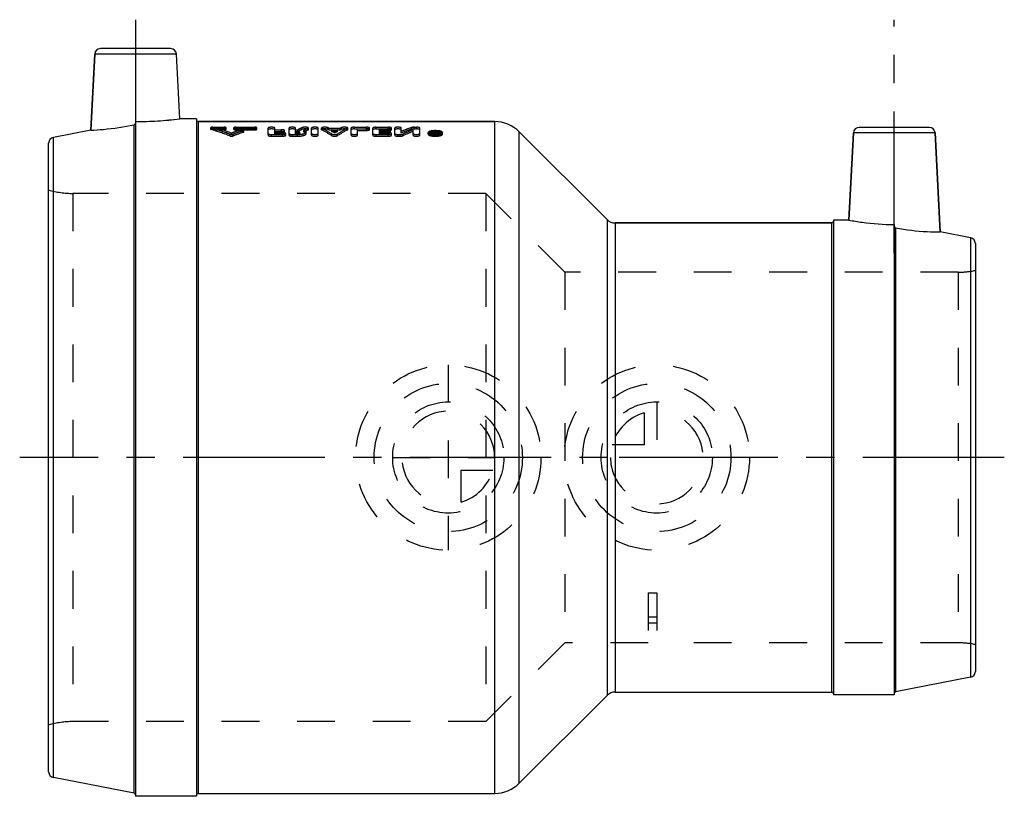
# Model space of a CAD drawing. Header units: millimetres. Extents: x 415 to 585, y 435 to 570.
import ezdxf

# ---------------------------------------------------------------- set-up
doc = ezdxf.new("R2010")
doc.units = ezdxf.units.MM
doc.header["$LTSCALE"] = 65.185185
doc.linetypes.add('CENTER', pattern=[0.6, 0.375, -0.075, 0.075, -0.075])
doc.linetypes.add('HIDDEN', pattern=[0.2, 0.1, -0.1])
for name, color, linetype in [('ACHSEN_1', 7, 'CONTINUOUS'), ('ACHSEN_S', 7, 'CONTINUOUS'), ('KOERPER', 7, 'CONTINUOUS'), ('KONST.EL_MIT_GEO', 7, 'CONTINUOUS'), ('KURVEN', 7, 'CONTINUOUS')]:
    doc.layers.add(name, color=color, linetype=linetype)

msp = doc.modelspace()

# ---------------------------------------------------------------- linework, layer by layer
at = {"layer": 'ACHSEN_1', "color": 2, "linetype": 'CENTER'}
for p, q in [((435, 569.55), (435, 544.95)), ((566, 529.25), (566, 569.55))]:
    msp.add_line(p, q, dxfattribs=at)
at = {"layer": 'ACHSEN_S', "color": 2, "linetype": 'CENTER'}
msp.add_line((585, 493.95), (415, 493.95), dxfattribs=at)
at = {"layer": 'KOERPER', "color": 7, "linetype": 'Continuous'}
for p, q in [((427.26, 550.45), (427.95, 563.6)), ((442.63, 552.45), (442.05, 563.6)), ((434.76, 436), (434.76, 551.39)), ((435, 551.95), (435, 435.45)), ((445.5, 552.45), (442.63, 552.45)), ((445.5, 552.45), (445.5, 435.45)), ((445.8, 551.95), (497.01, 551.95)), ((501.26, 550.19), (516.41, 535.04)), ((558.16, 534.95), (558.95, 550)), ((573.95, 532.91), (573.05, 550)), ((517.83, 534.45), (555.2, 534.45)), ((558.16, 534.95), (555.5, 534.95)), ((555.5, 534.95), (555.5, 452.95)), ((566, 534.19), (566, 452.95)), ((566.24, 533.62), (566.24, 453.5)), ((501.26, 437.71), (516.41, 452.86)), ((517.83, 453.45), (555.2, 453.45)), ((566, 452.95), (555.5, 452.95)), ((445.5, 435.45), (435, 435.45)), ((445.8, 435.95), (497.01, 435.95))]:
    msp.add_line(p, q, dxfattribs=at)
at = {"layer": 'KOERPER', "color": 8, "linetype": 'HIDDEN'}
msp.add_arc((434.94, 610.95), 59, 270.0577, 277.4927, dxfattribs=at)
at = {"layer": 'KOERPER', "color": 7, "linetype": 'Continuous'}
msp.add_arc((434.98, 610.31), 58.37, 270.0174, 277.533, dxfattribs=at)
for points, knots in [([(427.26, 550.45), (427.99, 550.49), (430.51, 550.68), (433.01, 551.05), (434.76, 551.39)], [0, 0, 0, 0, 0.291774, 1, 1, 1, 1]), ([(434.76, 551.39), (434.82, 551.4), (434.95, 551.48), (435, 551.62), (435, 551.69)], [0, 0, 0, 0, 0.499926, 1, 1, 1, 1]), ([(558.16, 534.95), (558.92, 534.8), (561.51, 534.37), (564.15, 534.19), (566, 534.19)], [0, 0, 0, 0, 0.294325, 1, 1, 1, 1]), ([(566, 533.93), (566, 533.86), (566.05, 533.72), (566.18, 533.64), (566.24, 533.62)], [0, 0, 0, 0, 0.500309, 1, 1, 1, 1]), ([(566.24, 533.62), (568.04, 533.27), (570.61, 532.95), (573.19, 532.9), (573.95, 532.91)], [0, 0, 0, 0, 0.708874, 1, 1, 1, 1])]:
    msp.add_open_spline(points, degree=3, knots=knots, dxfattribs=at)
at = {"layer": 'KONST.EL_MIT_GEO', "color": 7, "linetype": 'Continuous'}
for p, q in [((441.05, 564.55), (428.95, 564.55)), ((427.95, 563.6), (427.26, 550.45)), ((442.05, 563.6), (427.95, 563.6)), ((445.8, 551.95), (445.8, 435.95)), ((497.01, 551.95), (445.8, 551.95)), ((497.01, 435.95), (497.01, 551.95)), ((572.05, 550.95), (559.95, 550.95)), ((427.26, 550.45), (420.81, 549.19)), ((420.81, 438.71), (420.81, 549.19)), ((501.26, 437.71), (501.26, 550.19)), ((516.41, 535.04), (501.26, 550.19)), ((558.95, 550), (558.16, 534.95)), ((573.05, 550), (558.95, 550)), ((573.05, 550), (573.95, 532.91)), ((420, 439.69), (420, 548.21)), ((516.41, 535.04), (516.41, 452.86)), ((517.83, 534.45), (517.83, 453.45)), ((555.2, 534.45), (517.83, 534.45)), ((555.2, 453.45), (555.2, 534.45)), ((579.19, 531.89), (573.95, 532.91)), ((579.19, 531.89), (579.19, 456.01)), ((580, 530.9), (580, 457)), ((579.19, 456.01), (566.24, 453.5)), ((434.76, 436), (420.81, 438.71))]:
    msp.add_line(p, q, dxfattribs=at)
at = {"layer": 'KONST.EL_MIT_GEO', "color": 8, "linetype": 'HIDDEN'}
for p, q in [((435, 551.69), (435, 435.7)), ((445.5, 552.25), (445.5, 435.65)), ((448, 550.61), (448, 550.91)), ((448.07, 550.57), (448.07, 550.86)), ((448.33, 550.68), (448.33, 550.98)), ((448.33, 550.98), (450.31, 550.98)), ((448.99, 550.54), (448.99, 550.84)), ((448.99, 550.84), (450.31, 550.84)), ((450.31, 550.54), (450.31, 550.98)), ((450.64, 550.61), (450.64, 550.91)), ((451.96, 550.61), (451.96, 550.91)), ((452.29, 550.54), (452.29, 550.98)), ((452.29, 550.98), (455.59, 550.98)), ((452.29, 550.84), (455.59, 550.84)), ((455.59, 550.54), (455.59, 550.98)), ((455.92, 550.61), (455.92, 550.91)), ((457.91, 549.59), (457.91, 550.86)), ((459.04, 549.75), (459.04, 550.86)), ((461.5, 549.59), (461.5, 550.86)), ((462.63, 549.75), (462.63, 550.86)), ((463.76, 550.61), (463.76, 550.91)), ((464.79, 550.51), (464.79, 550.8)), ((464.84, 550.56), (464.84, 550.86)), ((465.41, 549.59), (465.41, 550.86)), ((466.54, 549.59), (466.54, 550.86)), ((467.11, 550.56), (467.11, 550.86)), ((467.16, 550.51), (467.16, 550.81)), ((468.19, 550.61), (468.19, 550.9)), ((468.4, 550.51), (468.4, 550.8)), ((468.4, 550.8), (470.35, 550.8)), ((470.35, 550.51), (470.35, 550.8)), ((470.56, 550.61), (470.56, 550.9)), ((471.6, 550.51), (471.6, 550.81)), ((471.64, 550.56), (471.64, 550.86)), ((472.21, 549.59), (472.21, 550.86)), ((472.78, 550.68), (472.78, 550.98)), ((472.78, 550.98), (474.85, 550.98)), ((474.85, 550.44), (474.85, 550.98)), ((475.42, 550.56), (475.42, 550.86)), ((475.98, 549.59), (475.98, 550.86)), ((476.55, 550.68), (476.55, 550.98)), ((476.55, 550.98), (478.62, 550.98)), ((478.62, 550.44), (478.62, 550.98)), ((479.19, 550.56), (479.19, 550.86)), ((479.76, 549.59), (479.76, 550.86)), ((480.89, 549.97), (480.89, 550.86)), ((482.64, 550.63), (482.64, 550.92)), ((483.12, 550.68), (483.12, 550.98)), ((483.12, 550.98), (483.49, 550.98)), ((483.49, 550.68), (483.49, 550.98)), ((484.06, 549.59), (484.06, 550.86)), ((448.33, 550.68), (450.31, 550.68)), ((448.99, 550.54), (450.31, 550.54)), ((451.31, 549.47), (451.31, 549.77)), ((451.58, 549.68), (451.58, 549.98)), ((451.84, 549.47), (451.84, 549.77)), ((452.29, 550.68), (455.59, 550.68)), ((452.29, 550.54), (455.59, 550.54)), ((453.12, 550.22), (453.12, 550.51)), ((453.65, 550.12), (453.65, 550.42)), ((453.72, 550.17), (453.72, 550.47)), ((458.48, 549.43), (458.48, 549.73)), ((458.48, 549.73), (460.36, 549.73)), ((458.48, 549.43), (460.36, 549.43)), ((459.04, 550.54), (460.17, 550.54)), ((459.04, 550.26), (460.17, 550.26)), ((459.04, 550.25), (460.17, 550.25)), ((459.04, 550.05), (460.36, 550.05)), ((459.04, 549.97), (460.17, 549.97)), ((459.04, 549.75), (460.36, 549.75)), ((460.17, 549.97), (460.17, 550.54)), ((460.36, 549.75), (460.36, 550.05)), ((460.36, 549.43), (460.36, 549.73)), ((460.74, 550.11), (460.74, 550.4)), ((460.93, 549.59), (460.93, 549.89)), ((462.06, 549.43), (462.06, 549.73)), ((462.06, 549.73), (462.94, 549.73)), ((462.06, 549.43), (462.94, 549.43)), ((462.63, 550.54), (463.01, 550.54)), ((462.63, 550.26), (462.94, 550.26)), ((462.63, 550.25), (463.01, 550.25)), ((462.63, 550.05), (462.94, 550.05)), ((462.63, 549.97), (462.94, 549.97)), ((462.63, 549.75), (462.94, 549.75)), ((462.94, 549.75), (462.94, 550.26)), ((462.94, 549.43), (462.94, 549.73)), ((463.01, 550.25), (463.01, 550.54)), ((463.34, 549.86), (463.34, 550.15)), ((464.04, 550.13), (464.04, 550.43)), ((464.47, 549.86), (464.47, 550.15)), ((468.4, 550.51), (470.35, 550.51)), ((468.86, 549.53), (468.86, 549.82)), ((468.89, 550.25), (468.89, 550.54)), ((468.89, 550.54), (469.86, 550.54)), ((468.89, 550.25), (469.86, 550.25)), ((469.38, 549.98), (469.38, 550.27)), ((469.86, 550.25), (469.86, 550.54)), ((469.89, 549.53), (469.89, 549.82)), ((472.78, 550.68), (474.85, 550.68)), ((473.34, 549.59), (473.34, 550.73)), ((473.34, 550.73), (474.85, 550.73)), ((473.34, 550.44), (474.85, 550.44)), ((476.55, 550.68), (478.62, 550.68)), ((476.55, 549.43), (476.55, 549.73)), ((476.55, 549.73), (478.62, 549.73)), ((476.55, 549.43), (478.62, 549.43)), ((477.11, 549.75), (477.11, 550.73)), ((477.11, 550.73), (478.62, 550.73)), ((477.11, 550.54), (478.44, 550.54)), ((477.11, 550.44), (478.62, 550.44)), ((477.11, 550.26), (478.44, 550.26)), ((477.11, 550.25), (478.44, 550.25)), ((477.11, 550.05), (478.62, 550.05)), ((477.11, 549.97), (478.44, 549.97)), ((477.11, 549.75), (478.62, 549.75)), ((478.44, 549.97), (478.44, 550.54)), ((478.62, 549.75), (478.62, 550.05)), ((478.62, 549.43), (478.62, 549.73)), ((479, 550.11), (479, 550.4)), ((479.19, 549.59), (479.19, 549.89)), ((480.32, 549.43), (480.32, 549.73)), ((480.32, 549.73), (480.7, 549.73)), ((480.32, 549.43), (480.7, 549.43)), ((480.7, 549.43), (480.7, 549.73)), ((481.18, 549.51), (481.18, 549.8)), ((482.93, 549.59), (482.93, 550.54)), ((483.12, 550.68), (483.49, 550.68)), ((485.55, 549.78), (485.55, 550.07)), ((485.83, 549.78), (485.83, 550.07)), ((485.83, 550.07), (485.83, 550.07)), ((486.49, 549.59), (486.49, 550.25)), ((486.49, 550.25), (486.68, 550.25)), ((486.49, 549.95), (486.68, 549.95)), ((486.49, 549.89), (486.77, 549.89)), ((486.49, 549.59), (486.77, 549.59)), ((486.68, 549.65), (486.68, 550.25)), ((486.68, 550.1), (486.74, 550.1)), ((486.68, 550.05), (486.77, 550.05)), ((486.68, 549.94), (486.77, 549.94)), ((486.68, 549.81), (486.74, 549.81)), ((486.68, 549.76), (486.77, 549.76)), ((486.68, 549.65), (486.77, 549.65)), ((486.74, 549.81), (486.74, 550.1)), ((486.77, 549.59), (486.77, 550.05)), ((486.86, 549.95), (486.86, 550.25)), ((486.86, 550.25), (487.05, 550.25)), ((486.86, 549.95), (487.05, 549.95)), ((486.87, 549.67), (486.87, 550.02)), ((486.92, 549.8), (486.92, 550.09)), ((487.05, 549.67), (487.05, 550.25)), ((487.72, 549.78), (487.72, 550.07)), ((488, 549.78), (488, 550.07)), ((424.2, 539.55), (424.2, 448.35)), ((495.5, 539.55), (424.2, 539.55)), ((495.5, 539.55), (495.5, 448.35)), ((509.1, 525.95), (495.5, 539.55)), ((555.5, 534.75), (555.5, 453.15)), ((566, 533.93), (566, 453.29)), ((509.1, 525.95), (509.1, 461.95)), ((577.02, 525.95), (509.1, 525.95)), ((577.02, 525.95), (577.02, 461.95)), ((523.5, 470.58), (525, 470.58)), ((523.5, 470.58), (523.5, 461.95)), ((525, 470.58), (525, 461.95)), ((523.5, 466.45), (525, 466.45)), ((523.5, 465.42), (525, 465.42)), ((509.1, 461.95), (495.5, 448.35)), ((523.5, 461.95), (509.1, 461.95)), ((577.02, 461.95), (525, 461.95)), ((495.5, 448.35), (424.2, 448.35))]:
    msp.add_line(p, q, dxfattribs=at)
at = {"layer": 'KONST.EL_MIT_GEO', "color": 7, "linetype": 'Continuous'}
for centre, radius, start, end in [((428.95, 563.55), 1, 90, 177), ((441.05, 563.55), 1, 3, 90), ((445.8, 552.25), 0.3, 189.0026, 270), ((497.01, 545.95), 6, 45, 90), ((559.95, 549.95), 1, 90, 177), ((572.05, 549.95), 1, 3, 90), ((421, 548.21), 1, 101, 180), ((517.83, 536.45), 2, 225, 270), ((555.2, 534.75), 0.3, 270, 360), ((579, 530.9), 1, 0, 79), ((579, 457), 1, 281, 360), ((517.83, 451.45), 2, 90, 135), ((555.2, 453.15), 0.3, 0, 90), ((566.3, 453.2), 0.3, 101, 180), ((421, 439.69), 1, 180, 259), ((497.01, 441.95), 6, 270, 315), ((434.7, 435.7), 0.3, 0, 79), ((445.8, 435.65), 0.3, 90, 180)]:
    msp.add_arc(centre, radius, start, end, dxfattribs=at)
at = {"layer": 'KONST.EL_MIT_GEO', "color": 8, "linetype": 'HIDDEN'}
for centre, radius, start, end in [((445.8, 552.25), 0.3, 180, 189.0026), ((486.76, 545.84), 4.55, 91.4832, 94.6858), ((486.75, 552.74), 2.93, 263.0241, 267.19), ((486.77, 553.02), 3.21, 267.1412, 269.0523), ((486.77, 545.53), 4.86, 88.4808, 91.5211), ((486.77, 553.1), 3.29, 269.042, 271.6282), ((486.78, 553), 3.19, 271.6273, 272.8385), ((486.78, 545.84), 4.55, 85.3174, 88.5187), ((486.82, 549.5), 0.601, 78.0534, 80.6542), ((486.78, 552.85), 3.04, 272.8297, 275.1286), ((424.2, 554.55), 15, 253.7398, 270), ((577.02, 540.95), 15, 270, 281.4783), ((577.02, 446.95), 15, 78.5217, 90), ((424.2, 433.35), 15, 90, 106.2602)]:
    msp.add_arc(centre, radius, start, end, dxfattribs=at)
for centre, major_axis, ratio, start_param, end_param in [((447.67, 493.95), (-18.02, 56.93), 0.696622, -0.509991, -0.435495), ((448.5, 493.95), (-18.02, 56.93), 0.696622, -0.497201, -0.437769), ((463.92, 493.95), (7.1, 58.21), 0.450784, 0.270006, 0.297578), ((465.17, 493.95), (7.1, 58.21), 0.450784, 0.278212, 0.305633), ((466.81, 493.95), (-6.52, 58.23), 0.426029, -0.337179, -0.270749), ((468.04, 493.95), (-6.52, 58.23), 0.426029, -0.270884, -0.262928), ((471.94, 493.95), (6.52, 58.23), 0.426029, 0.270749, 0.337179), ((470.71, 493.95), (6.52, 58.23), 0.426029, 0.262928, 0.270884), ((482.8, 493.95), (11.82, 57.87), 0.595415, 0.335022, 0.383036), ((447.67, 493.95), (-17.93, 56.64), 0.696622, -0.510424, -0.435542), ((448.5, 493.95), (-17.93, 56.64), 0.696622, -0.497567, -0.437828), ((454.66, 493.95), (18.02, 56.93), 0.696622, 0.46164, 0.497201), ((454.66, 493.95), (17.93, 56.64), 0.696622, 0.461823, 0.497567), ((455.48, 493.95), (18.02, 56.93), 0.696622, 0.468426, 0.509991), ((455.48, 493.95), (17.93, 56.64), 0.696622, 0.468643, 0.510424), ((463.92, 493.95), (7.07, 57.91), 0.450784, 0.270035, 0.29775), ((465.17, 493.95), (7.07, 57.91), 0.450784, 0.278284, 0.305846), ((466.81, 493.95), (-6.49, 57.93), 0.426029, -0.337594, -0.270819), ((468.04, 493.95), (-6.49, 57.93), 0.426029, -0.270955, -0.262958), ((468.04, 493.95), (-6.52, 58.23), 0.426029, -0.309099, -0.290308), ((468.04, 493.95), (-6.49, 57.93), 0.426029, -0.309368, -0.290479), ((470.71, 493.95), (6.52, 58.23), 0.426029, 0.290308, 0.309099), ((470.71, 493.95), (6.49, 57.93), 0.426029, 0.290479, 0.309368), ((471.94, 493.95), (6.49, 57.93), 0.426029, 0.270819, 0.337594), ((470.71, 493.95), (6.49, 57.93), 0.426029, 0.262958, 0.270955), ((482.8, 493.95), (11.76, 57.58), 0.595415, 0.335046, 0.383308), ((484.14, 493.95), (11.82, 57.87), 0.595415, 0.363674, 0.411747), ((484.14, 493.95), (11.76, 57.58), 0.595415, 0.363846, 0.412168), ((487.55, 493.95), (2.82, 58.3), 0.216368, 0.27331, 0.282786), ((487.55, 493.95), (2.8, 58), 0.216368, 0.273586, 0.283112), ((487.74, 493.95), (2.82, 58.3), 0.216368, 0.27331, 0.283498), ((487.74, 493.95), (2.8, 58), 0.216368, 0.273586, 0.283828)]:
    msp.add_ellipse(centre, major_axis=major_axis, ratio=ratio, start_param=start_param, end_param=end_param, dxfattribs=at)
for points, knots in [([(448.33, 550.98), (448.25, 550.98), (448.14, 550.97), (448.04, 550.94), (448, 550.92), (448, 550.91)], [0, 0, 0, 0, 0.677166, 0.893755, 1, 1, 1, 1]), ([(448, 550.91), (448, 550.9), (448.02, 550.88), (448.05, 550.87), (448.07, 550.86)], [0, 0, 0, 0, 0.347069, 1, 1, 1, 1]), ([(450.64, 550.91), (450.64, 550.92), (450.6, 550.94), (450.5, 550.97), (450.39, 550.98), (450.31, 550.98)], [0, 0, 0, 0, 0.106228, 0.322831, 1, 1, 1, 1]), ([(450.31, 550.84), (450.39, 550.84), (450.5, 550.84), (450.6, 550.87), (450.64, 550.89), (450.64, 550.91)], [0, 0, 0, 0, 0.676481, 0.893354, 1, 1, 1, 1]), ([(452.29, 550.98), (452.21, 550.98), (452.11, 550.97), (452, 550.94), (451.96, 550.92), (451.96, 550.91)], [0, 0, 0, 0, 0.677169, 0.893772, 1, 1, 1, 1]), ([(451.96, 550.91), (451.96, 550.89), (452, 550.87), (452.11, 550.84), (452.21, 550.84), (452.29, 550.84)], [0, 0, 0, 0, 0.106646, 0.32352, 1, 1, 1, 1]), ([(455.92, 550.91), (455.92, 550.92), (455.89, 550.94), (455.78, 550.97), (455.67, 550.98), (455.59, 550.98)], [0, 0, 0, 0, 0.106228, 0.322831, 1, 1, 1, 1]), ([(455.59, 550.84), (455.67, 550.84), (455.78, 550.84), (455.89, 550.87), (455.92, 550.89), (455.92, 550.91)], [0, 0, 0, 0, 0.676481, 0.893354, 1, 1, 1, 1]), ([(459.04, 550.86), (459.04, 550.88), (458.98, 550.92), (458.86, 550.95), (458.68, 550.97), (458.48, 550.98), (458.27, 550.97), (458.09, 550.95), (457.98, 550.92), (457.91, 550.88), (457.91, 550.86)], [0, 0, 0, 0, 0.053438, 0.161713, 0.317664, 0.499999, 0.682335, 0.838286, 0.946562, 1, 1, 1, 1]), ([(462.63, 550.86), (462.63, 550.88), (462.56, 550.92), (462.45, 550.95), (462.27, 550.97), (462.06, 550.98), (461.86, 550.97), (461.68, 550.95), (461.56, 550.92), (461.5, 550.88), (461.5, 550.86)], [0, 0, 0, 0, 0.053438, 0.161713, 0.317664, 0.499999, 0.682335, 0.838286, 0.946562, 1, 1, 1, 1]), ([(464.84, 550.86), (464.84, 550.87), (464.8, 550.91), (464.65, 550.95), (464.38, 550.98), (464.1, 550.98), (463.89, 550.95), (463.8, 550.92), (463.76, 550.91)], [0, 0, 0, 0, 0.046288, 0.135118, 0.423604, 0.758235, 0.898275, 1, 1, 1, 1]), ([(464.79, 550.8), (464.8, 550.81), (464.82, 550.82), (464.84, 550.84), (464.84, 550.86)], [0, 0, 0, 0, 0.342901, 1, 1, 1, 1]), ([(466.54, 550.86), (466.54, 550.88), (466.47, 550.92), (466.36, 550.95), (466.18, 550.97), (465.98, 550.98), (465.77, 550.97), (465.59, 550.95), (465.48, 550.92), (465.41, 550.88), (465.41, 550.86)], [0, 0, 0, 0, 0.053438, 0.161713, 0.317664, 0.499999, 0.682335, 0.838286, 0.946562, 1, 1, 1, 1]), ([(468.19, 550.9), (468.16, 550.92), (468.07, 550.94), (467.86, 550.98), (467.57, 550.98), (467.3, 550.95), (467.15, 550.91), (467.11, 550.87), (467.11, 550.86)], [0, 0, 0, 0, 0.09938, 0.238112, 0.573079, 0.863741, 0.953411, 1, 1, 1, 1]), ([(467.11, 550.86), (467.11, 550.85), (467.11, 550.83), (467.14, 550.81), (467.16, 550.81)], [0, 0, 0, 0, 0.184115, 1, 1, 1, 1]), ([(471.64, 550.86), (471.64, 550.87), (471.6, 550.91), (471.45, 550.95), (471.18, 550.98), (470.89, 550.98), (470.68, 550.94), (470.59, 550.92), (470.56, 550.9)], [0, 0, 0, 0, 0.046588, 0.136259, 0.42692, 0.761886, 0.90062, 1, 1, 1, 1]), ([(471.6, 550.81), (471.6, 550.81), (471.62, 550.82), (471.64, 550.84), (471.64, 550.86)], [0, 0, 0, 0, 0.338787, 1, 1, 1, 1]), ([(472.78, 550.98), (472.7, 550.98), (472.57, 550.97), (472.39, 550.95), (472.28, 550.92), (472.21, 550.88), (472.21, 550.86)], [0, 0, 0, 0, 0.36467, 0.676573, 0.893124, 1, 1, 1, 1]), ([(475.42, 550.86), (475.42, 550.88), (475.35, 550.92), (475.24, 550.95), (475.06, 550.97), (474.92, 550.98), (474.85, 550.98)], [0, 0, 0, 0, 0.106875, 0.323425, 0.635329, 1, 1, 1, 1]), ([(474.85, 550.73), (474.92, 550.73), (475.06, 550.73), (475.24, 550.76), (475.35, 550.79), (475.42, 550.83), (475.42, 550.86)], [0, 0, 0, 0, 0.363836, 0.67542, 0.892414, 1, 1, 1, 1]), ([(476.55, 550.98), (476.48, 550.98), (476.34, 550.97), (476.16, 550.95), (476.05, 550.92), (475.98, 550.88), (475.98, 550.86)], [0, 0, 0, 0, 0.36467, 0.676573, 0.893124, 1, 1, 1, 1]), ([(479.19, 550.86), (479.19, 550.88), (479.12, 550.92), (479.01, 550.95), (478.83, 550.97), (478.7, 550.98), (478.62, 550.98)], [0, 0, 0, 0, 0.106875, 0.323425, 0.635329, 1, 1, 1, 1]), ([(478.62, 550.73), (478.7, 550.73), (478.83, 550.73), (479.01, 550.76), (479.12, 550.79), (479.19, 550.83), (479.19, 550.86)], [0, 0, 0, 0, 0.363836, 0.67542, 0.892414, 1, 1, 1, 1]), ([(480.89, 550.86), (480.89, 550.88), (480.82, 550.92), (480.71, 550.95), (480.53, 550.97), (480.32, 550.98), (480.12, 550.97), (479.94, 550.95), (479.82, 550.92), (479.76, 550.88), (479.76, 550.86)], [0, 0, 0, 0, 0.053438, 0.161713, 0.317664, 0.499999, 0.682335, 0.838286, 0.946562, 1, 1, 1, 1]), ([(483.12, 550.98), (483.03, 550.98), (482.86, 550.97), (482.7, 550.94), (482.64, 550.92)], [0, 0, 0, 0, 0.567242, 1, 1, 1, 1]), ([(484.06, 550.86), (484.06, 550.88), (483.99, 550.92), (483.88, 550.95), (483.7, 550.97), (483.57, 550.98), (483.49, 550.98)], [0, 0, 0, 0, 0.106875, 0.323425, 0.635328, 1, 1, 1, 1]), ([(448.33, 550.68), (448.25, 550.68), (448.14, 550.67), (448.04, 550.65), (448, 550.63), (448, 550.61)], [0, 0, 0, 0, 0.677162, 0.89375, 1, 1, 1, 1]), ([(448, 550.61), (448, 550.6), (448.02, 550.58), (448.05, 550.58), (448.07, 550.57)], [0, 0, 0, 0, 0.347085, 1, 1, 1, 1]), ([(450.64, 550.61), (450.64, 550.63), (450.6, 550.65), (450.5, 550.67), (450.39, 550.68), (450.31, 550.68)], [0, 0, 0, 0, 0.106193, 0.322792, 1, 1, 1, 1]), ([(450.31, 550.54), (450.39, 550.54), (450.5, 550.55), (450.6, 550.58), (450.64, 550.6), (450.64, 550.61)], [0, 0, 0, 0, 0.67646, 0.893358, 1, 1, 1, 1]), ([(451.31, 549.77), (451.39, 549.73), (451.58, 549.72), (451.76, 549.73), (451.84, 549.77)], [0, 0, 0, 0, 0.500004, 1, 1, 1, 1]), ([(451.31, 549.47), (451.39, 549.44), (451.58, 549.43), (451.76, 549.44), (451.84, 549.47)], [0, 0, 0, 0, 0.500004, 1, 1, 1, 1]), ([(452.29, 550.68), (452.21, 550.68), (452.11, 550.67), (452, 550.65), (451.96, 550.63), (451.96, 550.61)], [0, 0, 0, 0, 0.677152, 0.893778, 1, 1, 1, 1]), ([(451.96, 550.61), (451.96, 550.6), (452, 550.58), (452.11, 550.55), (452.21, 550.54), (452.29, 550.54)], [0, 0, 0, 0, 0.106614, 0.323484, 1, 1, 1, 1]), ([(453.72, 550.47), (453.72, 550.48), (453.7, 550.5), (453.62, 550.53), (453.48, 550.55), (453.3, 550.55), (453.18, 550.53), (453.12, 550.51)], [0, 0, 0, 0, 0.047731, 0.130916, 0.39958, 0.727999, 1, 1, 1, 1]), ([(453.72, 550.17), (453.72, 550.2), (453.61, 550.24), (453.48, 550.25), (453.3, 550.25), (453.18, 550.24), (453.12, 550.22)], [0, 0, 0, 0, 0.126985, 0.396957, 0.726814, 1, 1, 1, 1]), ([(453.65, 550.42), (453.66, 550.42), (453.69, 550.43), (453.72, 550.45), (453.72, 550.47)], [0, 0, 0, 0, 0.360994, 1, 1, 1, 1]), ([(453.65, 550.12), (453.66, 550.13), (453.69, 550.14), (453.72, 550.15), (453.72, 550.17)], [0, 0, 0, 0, 0.360682, 1, 1, 1, 1]), ([(455.92, 550.61), (455.92, 550.63), (455.89, 550.65), (455.78, 550.67), (455.67, 550.68), (455.59, 550.68)], [0, 0, 0, 0, 0.106193, 0.322792, 1, 1, 1, 1]), ([(455.59, 550.54), (455.67, 550.54), (455.78, 550.55), (455.89, 550.58), (455.92, 550.6), (455.92, 550.61)], [0, 0, 0, 0, 0.67646, 0.893358, 1, 1, 1, 1]), ([(459.04, 550.56), (459.04, 550.58), (458.98, 550.63), (458.86, 550.65), (458.68, 550.68), (458.48, 550.68), (458.27, 550.68), (458.09, 550.65), (457.98, 550.63), (457.91, 550.58), (457.91, 550.56)], [0, 0, 0, 0, 0.053442, 0.161717, 0.317667, 0.499999, 0.682333, 0.838283, 0.946558, 1, 1, 1, 1]), ([(457.91, 549.89), (457.91, 549.86), (457.97, 549.81), (458.16, 549.75), (458.34, 549.73), (458.48, 549.73)], [0, 0, 0, 0, 0.12264, 0.34066, 1, 1, 1, 1]), ([(457.91, 549.59), (457.91, 549.57), (457.97, 549.51), (458.16, 549.45), (458.34, 549.43), (458.48, 549.43)], [0, 0, 0, 0, 0.122731, 0.340758, 1, 1, 1, 1]), ([(460.74, 550.4), (460.74, 550.43), (460.68, 550.48), (460.49, 550.53), (460.31, 550.54), (460.17, 550.54)], [0, 0, 0, 0, 0.114385, 0.331443, 1, 1, 1, 1]), ([(460.17, 550.26), (460.31, 550.26), (460.49, 550.28), (460.68, 550.33), (460.74, 550.38), (460.74, 550.4)], [0, 0, 0, 0, 0.667313, 0.884884, 1, 1, 1, 1]), ([(460.74, 550.11), (460.74, 550.13), (460.68, 550.18), (460.49, 550.23), (460.31, 550.25), (460.17, 550.25)], [0, 0, 0, 0, 0.114433, 0.331492, 1, 1, 1, 1]), ([(460.17, 549.97), (460.31, 549.97), (460.49, 549.98), (460.68, 550.04), (460.74, 550.09), (460.74, 550.11)], [0, 0, 0, 0, 0.667257, 0.884832, 1, 1, 1, 1]), ([(460.65, 550.03), (460.62, 550.03), (460.53, 550.04), (460.44, 550.05), (460.36, 550.05)], [0, 0, 0, 0, 0.236128, 1, 1, 1, 1]), ([(460.36, 549.73), (460.5, 549.73), (460.68, 549.75), (460.87, 549.81), (460.93, 549.86), (460.93, 549.89)], [0, 0, 0, 0, 0.659343, 0.877362, 1, 1, 1, 1]), ([(460.93, 549.59), (460.93, 549.62), (460.87, 549.68), (460.68, 549.73), (460.5, 549.75), (460.36, 549.75)], [0, 0, 0, 0, 0.121999, 0.339467, 1, 1, 1, 1]), ([(460.36, 549.43), (460.5, 549.43), (460.68, 549.45), (460.87, 549.51), (460.93, 549.57), (460.93, 549.59)], [0, 0, 0, 0, 0.659245, 0.877271, 1, 1, 1, 1]), ([(460.93, 549.89), (460.93, 549.93), (460.81, 550), (460.72, 550.01), (460.65, 550.03)], [0, 0, 0, 0, 0.337682, 1, 1, 1, 1]), ([(462.63, 550.56), (462.63, 550.58), (462.56, 550.63), (462.45, 550.65), (462.27, 550.68), (462.06, 550.68), (461.86, 550.68), (461.68, 550.65), (461.56, 550.63), (461.5, 550.58), (461.5, 550.56)], [0, 0, 0, 0, 0.053442, 0.161717, 0.317667, 0.499999, 0.682333, 0.838283, 0.946558, 1, 1, 1, 1]), ([(461.5, 549.89), (461.5, 549.86), (461.55, 549.81), (461.74, 549.75), (461.93, 549.73), (462.06, 549.73)], [0, 0, 0, 0, 0.12264, 0.34066, 1, 1, 1, 1]), ([(461.5, 549.59), (461.5, 549.57), (461.55, 549.51), (461.74, 549.45), (461.93, 549.43), (462.06, 549.43)], [0, 0, 0, 0, 0.122731, 0.340758, 1, 1, 1, 1]), ([(462.94, 550.26), (463.04, 550.26), (463.17, 550.25), (463.3, 550.21), (463.34, 550.17), (463.34, 550.15)], [0, 0, 0, 0, 0.664645, 0.881849, 1, 1, 1, 1]), ([(462.94, 549.73), (463.14, 549.73), (463.5, 549.75), (463.93, 549.82), (464.21, 549.91), (464.37, 549.99), (464.47, 550.09), (464.47, 550.15)], [0, 0, 0, 0, 0.355938, 0.662285, 0.784182, 0.880726, 1, 1, 1, 1]), ([(463.34, 550.15), (463.34, 550.14), (463.3, 550.1), (463.17, 550.06), (463.04, 550.05), (462.94, 550.05)], [0, 0, 0, 0, 0.11883, 0.336552, 1, 1, 1, 1]), ([(462.94, 549.97), (463.04, 549.97), (463.17, 549.95), (463.3, 549.92), (463.34, 549.88), (463.34, 549.86)], [0, 0, 0, 0, 0.664574, 0.88178, 1, 1, 1, 1]), ([(462.94, 549.43), (463.14, 549.43), (463.5, 549.45), (463.93, 549.53), (464.21, 549.62), (464.37, 549.7), (464.47, 549.79), (464.47, 549.86)], [0, 0, 0, 0, 0.355888, 0.662203, 0.784097, 0.880652, 1, 1, 1, 1]), ([(463.34, 549.86), (463.34, 549.84), (463.3, 549.8), (463.17, 549.76), (463.04, 549.75), (462.94, 549.75)], [0, 0, 0, 0, 0.118901, 0.336628, 1, 1, 1, 1]), ([(464.84, 550.56), (464.84, 550.58), (464.8, 550.62), (464.65, 550.66), (464.38, 550.69), (464.1, 550.68), (463.89, 550.65), (463.8, 550.63), (463.76, 550.61)], [0, 0, 0, 0, 0.046293, 0.135124, 0.423608, 0.758237, 0.898275, 1, 1, 1, 1]), ([(464.47, 550.15), (464.47, 550.22), (464.37, 550.31), (464.22, 550.38), (464.11, 550.41), (464.04, 550.43)], [0, 0, 0, 0, 0.352847, 0.638188, 1, 1, 1, 1]), ([(464.47, 549.86), (464.47, 549.92), (464.37, 550.02), (464.22, 550.08), (464.11, 550.12), (464.04, 550.13)], [0, 0, 0, 0, 0.352973, 0.638274, 1, 1, 1, 1]), ([(464.79, 550.51), (464.8, 550.51), (464.82, 550.52), (464.84, 550.55), (464.84, 550.56)], [0, 0, 0, 0, 0.34288, 1, 1, 1, 1]), ([(466.54, 550.56), (466.54, 550.58), (466.47, 550.63), (466.36, 550.65), (466.18, 550.68), (465.98, 550.68), (465.77, 550.68), (465.59, 550.65), (465.48, 550.63), (465.41, 550.58), (465.41, 550.56)], [0, 0, 0, 0, 0.053442, 0.161717, 0.317667, 0.499999, 0.682333, 0.838283, 0.946558, 1, 1, 1, 1]), ([(465.41, 549.89), (465.41, 549.86), (465.47, 549.81), (465.66, 549.75), (465.98, 549.71), (466.29, 549.75), (466.48, 549.81), (466.54, 549.86), (466.54, 549.89)], [0, 0, 0, 0, 0.06132, 0.170327, 0.5, 0.829672, 0.93868, 1, 1, 1, 1]), ([(465.41, 549.59), (465.41, 549.57), (465.47, 549.51), (465.66, 549.45), (465.98, 549.42), (466.29, 549.45), (466.48, 549.51), (466.54, 549.57), (466.54, 549.59)], [0, 0, 0, 0, 0.061365, 0.170376, 0.5, 0.829623, 0.938635, 1, 1, 1, 1]), ([(468.19, 550.61), (468.16, 550.63), (468.07, 550.65), (467.86, 550.68), (467.57, 550.69), (467.3, 550.66), (467.15, 550.62), (467.11, 550.58), (467.11, 550.56)], [0, 0, 0, 0, 0.09938, 0.238111, 0.573076, 0.863736, 0.953407, 1, 1, 1, 1]), ([(467.11, 550.56), (467.11, 550.56), (467.11, 550.53), (467.14, 550.52), (467.16, 550.51)], [0, 0, 0, 0, 0.184131, 1, 1, 1, 1]), ([(468.86, 549.82), (468.92, 549.78), (469.1, 549.74), (469.38, 549.72), (469.65, 549.74), (469.83, 549.78), (469.89, 549.82)], [0, 0, 0, 0, 0.207477, 0.5, 0.792523, 1, 1, 1, 1]), ([(468.86, 549.53), (468.92, 549.49), (469.1, 549.45), (469.38, 549.42), (469.65, 549.45), (469.83, 549.49), (469.89, 549.53)], [0, 0, 0, 0, 0.207491, 0.5, 0.792508, 1, 1, 1, 1]), ([(471.64, 550.56), (471.64, 550.58), (471.6, 550.62), (471.45, 550.66), (471.18, 550.69), (470.89, 550.68), (470.68, 550.65), (470.59, 550.63), (470.56, 550.61)], [0, 0, 0, 0, 0.046593, 0.136264, 0.426924, 0.761887, 0.90062, 1, 1, 1, 1]), ([(471.6, 550.51), (471.6, 550.52), (471.62, 550.53), (471.64, 550.55), (471.64, 550.56)], [0, 0, 0, 0, 0.338766, 1, 1, 1, 1]), ([(472.78, 550.68), (472.7, 550.68), (472.57, 550.68), (472.39, 550.65), (472.28, 550.63), (472.21, 550.58), (472.21, 550.56)], [0, 0, 0, 0, 0.364666, 0.676565, 0.893115, 1, 1, 1, 1]), ([(472.21, 549.89), (472.21, 549.86), (472.27, 549.81), (472.46, 549.75), (472.78, 549.71), (473.09, 549.75), (473.28, 549.81), (473.34, 549.86), (473.34, 549.89)], [0, 0, 0, 0, 0.06132, 0.170327, 0.5, 0.829672, 0.93868, 1, 1, 1, 1]), ([(472.21, 549.59), (472.21, 549.57), (472.27, 549.51), (472.46, 549.45), (472.78, 549.42), (473.09, 549.45), (473.28, 549.51), (473.34, 549.57), (473.34, 549.59)], [0, 0, 0, 0, 0.061365, 0.170376, 0.5, 0.829623, 0.938635, 1, 1, 1, 1]), ([(475.42, 550.56), (475.42, 550.58), (475.35, 550.63), (475.24, 550.65), (475.06, 550.68), (474.92, 550.68), (474.85, 550.68)], [0, 0, 0, 0, 0.106884, 0.323433, 0.635333, 1, 1, 1, 1]), ([(474.85, 550.44), (474.92, 550.44), (475.06, 550.44), (475.24, 550.47), (475.35, 550.5), (475.42, 550.54), (475.42, 550.56)], [0, 0, 0, 0, 0.363827, 0.675405, 0.892401, 1, 1, 1, 1]), ([(476.55, 550.68), (476.48, 550.68), (476.34, 550.68), (476.16, 550.65), (476.05, 550.63), (475.98, 550.58), (475.98, 550.56)], [0, 0, 0, 0, 0.364666, 0.676565, 0.893115, 1, 1, 1, 1]), ([(475.98, 549.89), (475.98, 549.86), (476.04, 549.81), (476.23, 549.75), (476.41, 549.73), (476.55, 549.73)], [0, 0, 0, 0, 0.12264, 0.34066, 1, 1, 1, 1]), ([(475.98, 549.59), (475.98, 549.57), (476.04, 549.51), (476.23, 549.45), (476.41, 549.43), (476.55, 549.43)], [0, 0, 0, 0, 0.122731, 0.340758, 1, 1, 1, 1]), ([(479, 550.4), (479, 550.43), (478.94, 550.48), (478.75, 550.53), (478.57, 550.54), (478.44, 550.54)], [0, 0, 0, 0, 0.114385, 0.331443, 1, 1, 1, 1]), ([(478.44, 550.26), (478.57, 550.26), (478.75, 550.28), (478.94, 550.33), (479, 550.38), (479, 550.4)], [0, 0, 0, 0, 0.667313, 0.884884, 1, 1, 1, 1]), ([(479, 550.11), (479, 550.13), (478.94, 550.18), (478.75, 550.23), (478.57, 550.25), (478.44, 550.25)], [0, 0, 0, 0, 0.114433, 0.331492, 1, 1, 1, 1]), ([(478.44, 549.97), (478.57, 549.97), (478.75, 549.98), (478.94, 550.04), (479, 550.09), (479, 550.11)], [0, 0, 0, 0, 0.667257, 0.884832, 1, 1, 1, 1]), ([(479.19, 550.56), (479.19, 550.58), (479.12, 550.63), (479.01, 550.65), (478.83, 550.68), (478.7, 550.68), (478.62, 550.68)], [0, 0, 0, 0, 0.106884, 0.323433, 0.635333, 1, 1, 1, 1]), ([(478.62, 550.44), (478.7, 550.44), (478.83, 550.44), (479.01, 550.47), (479.12, 550.5), (479.19, 550.54), (479.19, 550.56)], [0, 0, 0, 0, 0.363827, 0.675405, 0.892401, 1, 1, 1, 1]), ([(478.91, 550.03), (478.88, 550.03), (478.79, 550.04), (478.7, 550.05), (478.62, 550.05)], [0, 0, 0, 0, 0.236128, 1, 1, 1, 1]), ([(478.62, 549.73), (478.76, 549.73), (478.94, 549.75), (479.13, 549.81), (479.19, 549.86), (479.19, 549.89)], [0, 0, 0, 0, 0.659343, 0.877362, 1, 1, 1, 1]), ([(479.19, 549.59), (479.19, 549.62), (479.13, 549.68), (478.94, 549.73), (478.76, 549.75), (478.62, 549.75)], [0, 0, 0, 0, 0.121999, 0.339467, 1, 1, 1, 1]), ([(478.62, 549.43), (478.76, 549.43), (478.94, 549.45), (479.13, 549.51), (479.19, 549.57), (479.19, 549.59)], [0, 0, 0, 0, 0.659245, 0.877271, 1, 1, 1, 1]), ([(479.19, 549.89), (479.19, 549.93), (479.07, 550), (478.98, 550.01), (478.91, 550.03)], [0, 0, 0, 0, 0.337682, 1, 1, 1, 1]), ([(480.89, 550.56), (480.89, 550.58), (480.82, 550.63), (480.71, 550.65), (480.53, 550.68), (480.32, 550.68), (480.12, 550.68), (479.94, 550.65), (479.82, 550.63), (479.76, 550.58), (479.76, 550.56)], [0, 0, 0, 0, 0.053442, 0.161717, 0.317667, 0.5, 0.682333, 0.838283, 0.946558, 1, 1, 1, 1]), ([(479.76, 549.89), (479.76, 549.86), (479.81, 549.81), (480, 549.75), (480.19, 549.73), (480.32, 549.73)], [0, 0, 0, 0, 0.12264, 0.34066, 1, 1, 1, 1]), ([(479.76, 549.59), (479.76, 549.57), (479.81, 549.51), (480, 549.45), (480.19, 549.43), (480.32, 549.43)], [0, 0, 0, 0, 0.122731, 0.340758, 1, 1, 1, 1]), ([(480.7, 549.73), (480.79, 549.73), (480.95, 549.74), (481.12, 549.77), (481.18, 549.8)], [0, 0, 0, 0, 0.563821, 1, 1, 1, 1]), ([(480.7, 549.43), (480.79, 549.43), (480.95, 549.44), (481.12, 549.48), (481.18, 549.51)], [0, 0, 0, 0, 0.563801, 1, 1, 1, 1]), ([(483.12, 550.68), (483.03, 550.68), (482.86, 550.67), (482.7, 550.65), (482.64, 550.63)], [0, 0, 0, 0, 0.567241, 1, 1, 1, 1]), ([(482.93, 549.89), (482.93, 549.86), (482.99, 549.81), (483.18, 549.75), (483.49, 549.71), (483.81, 549.75), (484, 549.81), (484.06, 549.86), (484.06, 549.89)], [0, 0, 0, 0, 0.06132, 0.170327, 0.5, 0.829672, 0.93868, 1, 1, 1, 1]), ([(482.93, 549.59), (482.93, 549.57), (482.99, 549.51), (483.18, 549.45), (483.49, 549.42), (483.81, 549.45), (484, 549.51), (484.06, 549.57), (484.06, 549.59)], [0, 0, 0, 0, 0.061365, 0.170376, 0.5, 0.829623, 0.938635, 1, 1, 1, 1]), ([(484.06, 550.56), (484.06, 550.58), (483.99, 550.63), (483.88, 550.65), (483.7, 550.68), (483.57, 550.68), (483.49, 550.68)], [0, 0, 0, 0, 0.106884, 0.323433, 0.635332, 1, 1, 1, 1]), ([(485.7, 550.23), (485.68, 550.22), (485.61, 550.19), (485.55, 550.12), (485.55, 550.07)], [0, 0, 0, 0, 0.337792, 1, 1, 1, 1]), ([(488, 549.78), (488, 549.83), (487.92, 549.91), (487.79, 549.97), (487.56, 550.03), (487.22, 550.08), (486.77, 550.11), (486.32, 550.08), (485.98, 550.03), (485.76, 549.97), (485.63, 549.91), (485.55, 549.83), (485.55, 549.78)], [0, 0, 0, 0, 0.059392, 0.107285, 0.168009, 0.321359, 0.5, 0.678641, 0.831992, 0.892715, 0.940608, 1, 1, 1, 1]), ([(485.55, 550.07), (485.55, 550.01), (485.63, 549.94), (485.77, 549.87), (485.99, 549.8), (486.33, 549.74), (486.77, 549.72), (487.22, 549.74), (487.56, 549.8), (487.78, 549.87), (487.91, 549.94), (488, 550.01), (488, 550.07)], [0, 0, 0, 0, 0.061129, 0.109805, 0.170841, 0.323379, 0.500001, 0.676623, 0.82916, 0.890196, 0.938871, 1, 1, 1, 1]), ([(485.55, 549.78), (485.55, 549.72), (485.63, 549.65), (485.76, 549.58), (485.98, 549.51), (486.32, 549.45), (486.77, 549.42), (487.22, 549.45), (487.56, 549.51), (487.79, 549.58), (487.92, 549.65), (488, 549.72), (488, 549.78)], [0, 0, 0, 0, 0.060168, 0.108451, 0.169342, 0.322316, 0.5, 0.677684, 0.830658, 0.89155, 0.939832, 1, 1, 1, 1]), ([(486.15, 550.35), (486.11, 550.34), (485.96, 550.32), (485.8, 550.28), (485.7, 550.23)], [0, 0, 0, 0, 0.292538, 1, 1, 1, 1]), ([(485.83, 550.07), (485.83, 550.11), (485.89, 550.17), (485.99, 550.22), (486.17, 550.27), (486.43, 550.31), (486.78, 550.33), (487.12, 550.31), (487.38, 550.27), (487.55, 550.22), (487.65, 550.17), (487.72, 550.11), (487.72, 550.07)], [0, 0, 0, 0, 0.059556, 0.107625, 0.1685, 0.322157, 0.500981, 0.67962, 0.832756, 0.893281, 0.940979, 1, 1, 1, 1]), ([(486.4, 549.83), (486.26, 549.85), (486.07, 549.88), (485.88, 549.98), (485.83, 550.04), (485.83, 550.07)], [0, 0, 0, 0, 0.660448, 0.869431, 1, 1, 1, 1]), ([(485.83, 549.78), (485.83, 549.82), (485.89, 549.88), (485.99, 549.92), (486.17, 549.98), (486.43, 550.02), (486.77, 550.03), (487.12, 550.02), (487.38, 549.98), (487.55, 549.92), (487.65, 549.88), (487.72, 549.82), (487.72, 549.78)], [0, 0, 0, 0, 0.05948, 0.107435, 0.16816, 0.321469, 0.5, 0.67853, 0.83184, 0.892564, 0.94052, 1, 1, 1, 1]), ([(487.72, 549.78), (487.72, 549.74), (487.65, 549.68), (487.55, 549.63), (487.38, 549.57), (487.12, 549.53), (486.77, 549.51), (486.43, 549.53), (486.16, 549.57), (485.99, 549.63), (485.89, 549.68), (485.83, 549.74), (485.83, 549.78)], [0, 0, 0, 0, 0.060076, 0.10833, 0.169184, 0.322204, 0.5, 0.677795, 0.830815, 0.891669, 0.939924, 1, 1, 1, 1]), ([(486.39, 550.38), (486.37, 550.38), (486.29, 550.37), (486.21, 550.36), (486.15, 550.35)], [0, 0, 0, 0, 0.257963, 1, 1, 1, 1]), ([(486.77, 550.05), (486.79, 550.05), (486.82, 550.05), (486.87, 550.04), (486.87, 550.02)], [0, 0, 0, 0, 0.670092, 1, 1, 1, 1]), ([(486.77, 549.89), (486.84, 549.89), (486.93, 549.9), (487.02, 549.93), (487.05, 549.96), (487.05, 549.97)], [0, 0, 0, 0, 0.660837, 0.878644, 1, 1, 1, 1]), ([(486.87, 549.97), (486.87, 549.96), (486.82, 549.94), (486.79, 549.94), (486.77, 549.94)], [0, 0, 0, 0, 0.33093, 1, 1, 1, 1]), ([(486.77, 549.76), (486.79, 549.76), (486.82, 549.75), (486.87, 549.74), (486.87, 549.73)], [0, 0, 0, 0, 0.670015, 1, 1, 1, 1]), ([(486.77, 549.59), (486.84, 549.59), (486.93, 549.6), (487.02, 549.63), (487.05, 549.66), (487.05, 549.67)], [0, 0, 0, 0, 0.660747, 0.878559, 1, 1, 1, 1]), ([(486.87, 549.67), (486.87, 549.66), (486.82, 549.65), (486.79, 549.65), (486.77, 549.65)], [0, 0, 0, 0, 0.331012, 1, 1, 1, 1]), ([(487.05, 549.73), (487.05, 549.75), (487, 549.78), (486.95, 549.79), (486.92, 549.8)], [0, 0, 0, 0, 0.33649, 1, 1, 1, 1]), ([(487.05, 550.04), (487.04, 550.05), (487.01, 550.07), (486.97, 550.08), (486.95, 550.09)], [0, 0, 0, 0, 0.377393, 1, 1, 1, 1]), ([(487.72, 550.07), (487.72, 550.04), (487.66, 549.97), (487.43, 549.87), (487.22, 549.84), (487.05, 549.82)], [0, 0, 0, 0, 0.127078, 0.33777, 1, 1, 1, 1]), ([(487.05, 550.02), (487.05, 550.03), (487.05, 550.03), (487.05, 550.03), (487.05, 550.04)], [0, 0, 0, 0, 0.484803, 1, 1, 1, 1]), ([(487.39, 550.35), (487.37, 550.35), (487.29, 550.36), (487.22, 550.37), (487.16, 550.38)], [0, 0, 0, 0, 0.241448, 1, 1, 1, 1]), ([(488, 550.07), (488, 550.15), (487.84, 550.24), (487.63, 550.31), (487.48, 550.34), (487.39, 550.35)], [0, 0, 0, 0, 0.332907, 0.628173, 1, 1, 1, 1])]:
    msp.add_open_spline(points, degree=3, knots=knots, dxfattribs=at)
at = {"layer": 'KURVEN', "color": 8, "linetype": 'HIDDEN'}
for p, q in [((489, 509.95), (489, 477.95)), ((525, 503.55), (525, 493.95)), ((522.8, 501.64), (522.8, 496.15)), ((522.8, 496.15), (517.31, 496.15)), ((479.4, 493.95), (497, 493.95)), ((525, 493.95), (515.4, 493.95)), ((491.2, 486.26), (491.2, 491.75)), ((491.2, 491.75), (496.69, 491.75))]:
    msp.add_line(p, q, dxfattribs=at)
for centre, radius in [((489, 493.95), 16), ((525, 493.95), 16), ((489, 493.95), 12.8), ((525, 493.95), 12.8), ((489, 493.95), 9.6), ((525, 493.95), 9.6)]:
    msp.add_circle(centre, radius, dxfattribs=at)
for centre, start, end in [((489, 493.95), 0, 270), ((525, 493.95), 180, 90), ((525, 493.95), 105.962, 164.038), ((489, 493.95), 285.962, 344.038)]:
    msp.add_arc(centre, 8, start, end, dxfattribs=at)

doc.saveas('drawing.dxf')
